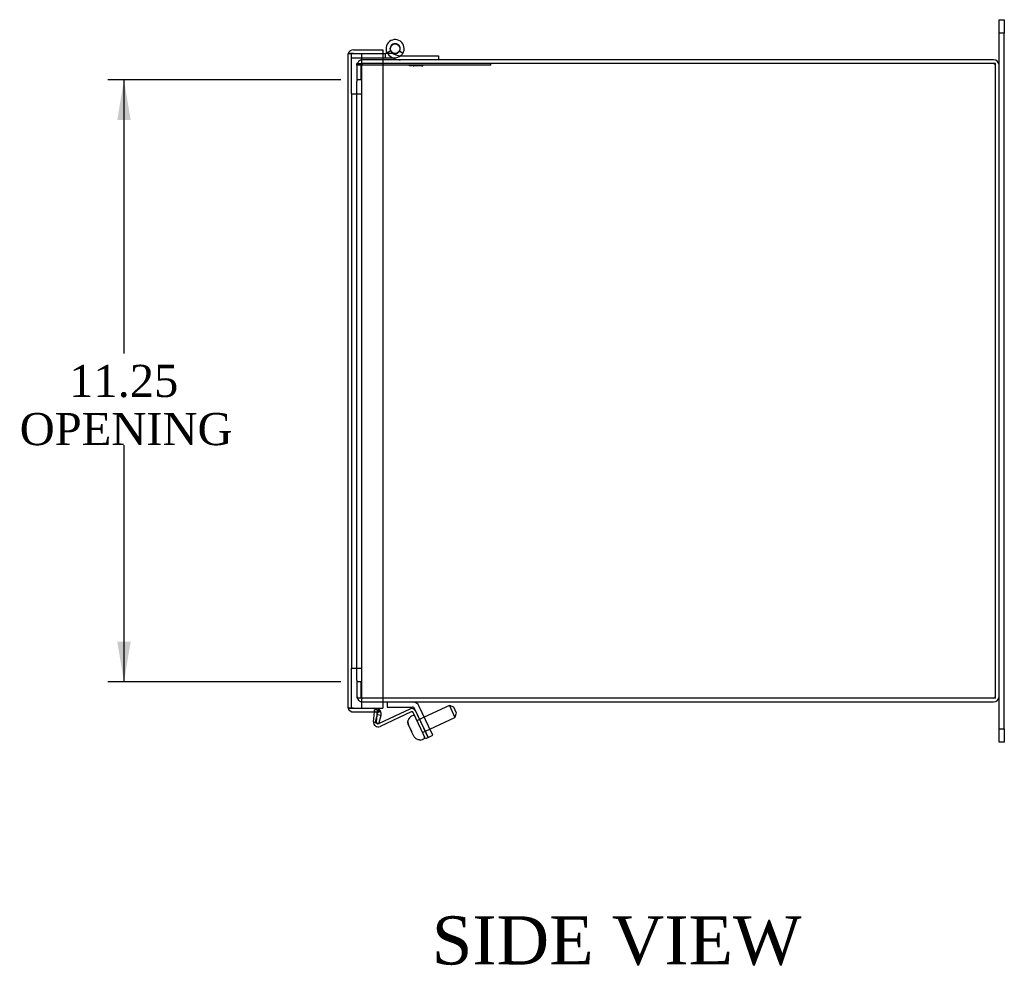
# Model space of a CAD drawing. Header units: inches. Extents: x 1 to 150, y -1 to 99.
# Tile 5 of 8: x 76 to 94, y 36 to 53. Entities that reach past the tile are written whole.
import ezdxf
from ezdxf.enums import TextEntityAlignment as Align
from ezdxf.lldxf.tags import DXFTag

# ---------------------------------------------------------------- set-up
doc = ezdxf.new("R2010")
doc.units = ezdxf.units.IN
doc.header["$MEASUREMENT"] = 0
for name, color, linetype in [('COM40176', 7, 'Continuous'), ('COM40615', 7, 'Continuous'), ('COM48966-6', 7, 'Continuous'), ('COM49008-2', 7, 'Continuous'), ('COM52631', 7, 'Continuous'), ('COM71406-4', 7, 'Continuous'), ('Default', 7, 'Continuous'), ('GSK11095', 7, 'Continuous'), ('HNG11000', 7, 'Continuous'), ('QLB20246', 7, 'Continuous'), ('SCS19419', 7, 'Continuous')]:
    doc.layers.add(name, color=color, linetype=linetype)
doc.styles.add('SEACAD_Times_New_Roman', font='times.ttf')
tags = doc.linetypes.add('HIDDEN2', pattern=[0.1875, 0.125, -0.0625]).pattern_tags.tags
tags[6:7] = [DXFTag(74, 4), DXFTag(75, 0), DXFTag(340, '0'), DXFTag(46, 0.0), DXFTag(50, 0.0), DXFTag(44, 0.0), DXFTag(45, 0.0)]
tags[4:5] = [DXFTag(74, 4), DXFTag(75, 0), DXFTag(340, '0'), DXFTag(46, 0.0), DXFTag(50, 0.0), DXFTag(44, 0.0), DXFTag(45, 0.0)]
doc.dimstyles.new('HAMMOND_(STH_-_120x80)', dxfattribs={"dimtxt": 0.6, "dimasz": 0.75, "dimexe": 0.3, "dimexo": 0.3, "dimgap": 0.15, "dimtad": 0, "dimtih": 1, "dimtoh": 1, "dimzin": 0, "dimdsep": 46, "dimtxsty": 'SEACAD_Times_New_Roman', "dimblk1": '_SE_FILLED', "dimblk2": '_SE_FILLED', "dimsah": 1, "dimcen": 0.3, "dimadec": 0, "dimazin": 0, "dimtfac": 0.8, "dimtofl": 0, "dimtmove": 0, "dimatfit": 3, "dimfxl": 1, "dimtolj": 1, "dimtzin": 0, "dimarcsym": 0})

# ---------------------------------------------------------------- blocks, each defined once
blk = doc.blocks.new('SE2')
at = {"layer": 'COM40176', "color": 7, "linetype": 'HIDDEN2'}
for p, q in [((82.439, 40.26), (82.443, 40.303)), ((82.5, 40.298), (82.443, 40.303)), ((82.494, 40.225), (82.5, 40.298)), ((82.48, 40.073), (82.492, 40.202)), ((82.527, 40.047), (82.521, 40.044))]:
    blk.add_line(p, q, dxfattribs=at)
at = {"layer": 'COM40176', "color": 7, "linetype": 'Continuous'}
for p, q in [((83.101, 40.314), (82.527, 40.047)), ((82.423, 40.078), (82.439, 40.26)), ((82.492, 40.202), (82.494, 40.225)), ((83.126, 40.263), (82.545, 39.992)), ((83.312, 39.931), (83.164, 40.249)), ((83.364, 39.955), (83.216, 40.273)), ((83.392, 39.76), (83.312, 39.931)), ((83.364, 39.955), (83.444, 39.784)), ((83.444, 39.784), (83.392, 39.76))]:
    blk.add_line(p, q, dxfattribs=at)
for centre, radius, start, end in [((83.138, 40.237), 0.086, 25, 115), ((83.138, 40.237), 0.029, 25, 115), ((82.509, 40.07), 0.086, 175, 295), ((82.509, 40.07), 0.029, 222.2567, 289.7433)]:
    blk.add_arc(centre, radius, start, end, dxfattribs=at)
at = {"layer": 'COM40176', "color": 7, "linetype": 'HIDDEN2'}
for start, end in [(175, 222.2567), (289.7433, 295)]:
    blk.add_arc((82.509, 40.07), 0.029, start, end, dxfattribs=at)
at = {"layer": 'COM40615', "color": 7, "linetype": 'Continuous'}
for p, q in [((94.114, 52.948), (94.114, 53.198)), ((94.114, 53.198), (94.209, 53.198)), ((94.209, 53.198), (94.209, 52.948)), ((94.114, 52.34), (94.114, 52.948)), ((94.209, 52.948), (94.114, 52.948)), ((94.209, 39.948), (94.209, 52.948)), ((94.114, 39.948), (94.114, 40.556)), ((94.114, 39.698), (94.114, 39.948)), ((94.114, 39.948), (94.209, 39.948)), ((94.209, 39.948), (94.209, 39.698)), ((94.209, 39.698), (94.114, 39.698))]:
    blk.add_line(p, q, dxfattribs=at)
at = {"layer": 'COM48966-6', "color": 7, "linetype": 'HIDDEN2'}
for p, q in [((82.598, 52.448), (82.222, 52.448)), ((82.114, 52.34), (82.114, 52.073)), ((82.186, 52.34), (82.186, 52.073)), ((82.186, 52.073), (82.114, 52.073)), ((82.114, 40.823), (82.114, 40.556)), ((82.186, 40.823), (82.114, 40.823)), ((82.186, 40.823), (82.186, 40.556)), ((82.222, 40.448), (82.598, 40.448))]:
    blk.add_line(p, q, dxfattribs=at)
at = {"layer": 'COM48966-6', "color": 7, "linetype": 'Continuous'}
for p, q in [((94.006, 52.448), (82.598, 52.448)), ((94.114, 40.556), (94.114, 52.34)), ((82.598, 40.448), (94.006, 40.448))]:
    blk.add_line(p, q, dxfattribs=at)
at = {"layer": 'COM48966-6', "color": 7, "linetype": 'HIDDEN2'}
for centre, radius, start, end in [((82.222, 52.34), 0.108, 90, 180), ((82.222, 52.34), 0.036, 90, 180), ((94.006, 52.34), 0.036, 0, 90), ((82.222, 40.556), 0.108, 180, 270), ((82.222, 40.556), 0.036, 180, 270), ((94.006, 40.556), 0.036, 270, 0)]:
    blk.add_arc(centre, radius, start, end, dxfattribs=at)
at = {"layer": 'COM48966-6', "color": 7, "linetype": 'Continuous'}
for centre, start, end in [((94.006, 52.34), 0, 90), ((94.006, 40.556), 270, 0)]:
    blk.add_arc(centre, 0.108, start, end, dxfattribs=at)
at = {"layer": 'COM49008-2', "color": 7, "linetype": 'HIDDEN2'}
for p, q in [((82.117, 52.376), (82.222, 52.376)), ((82.117, 52.042), (82.117, 52.376)), ((82.598, 52.376), (82.222, 52.376)), ((82.114, 52.042), (82.117, 52.042)), ((82.114, 40.854), (82.114, 52.042)), ((82.117, 40.854), (82.114, 40.854)), ((82.117, 40.52), (82.117, 40.854)), ((82.222, 40.52), (82.117, 40.52)), ((82.598, 40.52), (82.222, 40.52))]:
    blk.add_line(p, q, dxfattribs=at)
at = {"layer": 'COM49008-2', "color": 7, "linetype": 'Continuous'}
for p, q in [((94.042, 52.376), (82.598, 52.376)), ((94.042, 40.52), (94.042, 52.376)), ((94.042, 40.52), (82.598, 40.52))]:
    blk.add_line(p, q, dxfattribs=at)
at = {"layer": 'COM52631', "color": 7, "linetype": 'Continuous'}
for p, q in [((82.676, 40.448), (82.676, 40.353)), ((82.676, 40.353), (83.148, 40.353)), ((83.364, 39.955), (83.191, 40.325)), ((83.45, 39.995), (83.278, 40.365)), ((83.444, 39.784), (83.364, 39.955)), ((83.53, 39.825), (83.45, 39.995)), ((83.444, 39.784), (83.53, 39.825))]:
    blk.add_line(p, q, dxfattribs=at)
for radius in [0.143, 0.048]:
    blk.add_arc((83.148, 40.305), radius, 25, 90, dxfattribs=at)
at = {"layer": 'COM71406-4', "color": 7, "linetype": 'Continuous'}
for p, q in [((82.05, 52.635), (82.598, 52.635)), ((82.598, 52.635), (82.598, 52.563)), ((81.942, 52.527), (81.942, 40.368)), ((82.05, 52.563), (81.948, 52.563)), ((81.948, 52.563), (82.05, 52.563)), ((82.05, 52.563), (82.598, 52.563)), ((82.05, 52.563), (82.598, 52.563)), ((82.598, 52.563), (82.598, 40.332)), ((82.05, 40.332), (81.948, 40.332)), ((81.948, 40.332), (82.05, 40.332)), ((82.05, 40.332), (82.598, 40.332)), ((82.05, 40.332), (82.517, 40.332)), ((82.517, 40.332), (82.517, 40.26)), ((82.05, 40.26), (82.517, 40.26)), ((82.456, 40.059), (82.495, 40.216)), ((82.491, 40.243), (82.553, 40.279)), ((82.495, 40.216), (82.491, 40.243)), ((82.495, 40.216), (82.565, 40.198)), ((82.526, 40.041), (82.565, 40.198)), ((82.526, 40.041), (82.456, 40.059))]:
    blk.add_line(p, q, dxfattribs=at)
for centre, radius, start, end in [((82.05, 52.527), 0.108, 90, 160.5288), ((82.05, 52.527), 0.108, 160.5288, 180), ((82.05, 40.368), 0.108, 180, 199.4712), ((82.05, 40.368), 0.108, 199.4712, 270), ((82.46, 40.224), 0.108, 30.3053, 58.2904), ((82.46, 40.224), 0.036, 30.3053, 90), ((82.46, 40.224), 0.108, 346, 30.3053)]:
    blk.add_arc(centre, radius, start, end, dxfattribs=at)
for centre, start_param, end_param in [((82.05, 52.527), 2.801756, 3.141593), ((82.05, 40.368), 3.141593, 3.48143)]:
    blk.add_ellipse(centre, major_axis=(0.108, 0), ratio=0.996907, start_param=start_param, end_param=end_param, dxfattribs=at)
at = {"layer": 'GSK11095', "color": 7, "linetype": 'HIDDEN2'}
for p, q in [((82.014, 51.813), (82.014, 52.563)), ((82.202, 52.563), (82.202, 51.813)), ((82.014, 51.813), (82.202, 51.813)), ((82.014, 51.813), (82.014, 51.813)), ((82.014, 51.813), (82.014, 41.082)), ((82.202, 51.813), (82.202, 51.813)), ((82.202, 51.813), (82.202, 41.082)), ((82.014, 41.082), (82.202, 41.082)), ((82.014, 40.332), (82.014, 41.082)), ((82.014, 41.082), (82.202, 41.082)), ((82.014, 41.082), (82.014, 41.082)), ((82.202, 41.082), (82.202, 40.332)), ((82.202, 41.082), (82.202, 41.082))]:
    blk.add_line(p, q, dxfattribs=at)
at = {"layer": 'GSK11095', "color": 7, "linetype": 'Continuous'}
for p, q in [((82.202, 52.563), (82.202, 52.563)), ((82.202, 40.332), (82.202, 40.332))]:
    blk.add_line(p, q, dxfattribs=at)
at = {"layer": 'HNG11000', "color": 7, "linetype": 'HIDDEN2'}
for p, q in [((82.678, 52.578), (82.742, 52.619)), ((82.014, 52.488), (82.598, 52.488)), ((82.795, 52.563), (82.687, 52.563)), ((82.774, 52.488), (82.827, 52.488))]:
    blk.add_line(p, q, dxfattribs=at)
at = {"layer": 'HNG11000', "color": 7, "linetype": 'Continuous'}
for p, q in [((82.598, 52.563), (82.639, 52.563)), ((82.598, 52.488), (82.639, 52.488)), ((82.687, 52.563), (82.639, 52.563)), ((82.639, 52.563), (82.639, 52.488)), ((82.639, 52.488), (82.774, 52.488)), ((82.827, 52.563), (82.795, 52.563)), ((82.97, 52.567), (82.907, 52.607)), ((82.93, 52.523), (83.64, 52.523)), ((83.64, 52.523), (83.64, 52.448))]:
    blk.add_line(p, q, dxfattribs=at)
blk.add_circle((82.827, 52.657), 0.09, dxfattribs=at)
for centre, radius, start, end in [((82.827, 52.657), 0.169, 327.8441, 226.1641), ((82.827, 52.657), 0.0938, 327.8441, 226.1242), ((82.93, 52.767), 0.319, 226.5197, 270), ((82.93, 52.767), 0.244, 226.6144, 270), ((82.827, 52.657), 0.0937, 270, 327.8441), ((82.827, 52.657), 0.169, 307.2527, 327.8441)]:
    blk.add_arc(centre, radius, start, end, dxfattribs=at)
at = {"layer": 'HNG11000', "color": 7, "linetype": 'HIDDEN2'}
blk.add_arc((82.827, 52.657), 0.169, 270, 307.2527, dxfattribs=at)
at = {"layer": 'QLB20246', "color": 7, "linetype": 'HIDDEN2'}
for p, q in [((82.117, 52.376), (82.114, 52.376)), ((82.114, 52.346), (82.114, 52.376)), ((82.489, 52.346), (82.114, 52.346)), ((84.239, 52.346), (82.489, 52.346)), ((83.095, 52.346), (83.095, 52.335)), ((83.098, 52.346), (83.098, 52.335)), ((83.155, 52.336), (83.098, 52.336)), ((83.099, 52.336), (83.099, 52.346)), ((83.099, 52.336), (83.099, 52.335)), ((83.155, 52.336), (83.155, 52.346)), ((83.157, 52.336), (83.157, 52.346)), ((83.162, 52.336), (83.179, 52.336)), ((83.179, 52.346), (83.179, 52.335)), ((83.331, 52.336), (83.179, 52.336)), ((83.327, 52.336), (83.345, 52.336)), ((83.331, 52.335), (83.331, 52.346)), ((83.345, 52.336), (83.345, 52.346)), ((84.614, 52.346), (84.239, 52.346)), ((84.614, 52.346), (84.614, 52.376))]:
    blk.add_line(p, q, dxfattribs=at)
at = {"layer": 'SCS19419', "color": 7, "linetype": 'Continuous'}
for p, q in [((83.842, 40.382), (83.372, 40.163)), ((83.842, 40.382), (83.946, 40.159)), ((83.922, 40.353), (83.842, 40.382)), ((83.975, 40.239), (83.922, 40.353)), ((83.099, 40.153), (83.098, 40.154)), ((83.162, 40.194), (83.135, 40.181)), ((83.476, 39.94), (83.946, 40.159)), ((83.946, 40.159), (83.975, 40.239)), ((83.079, 40.017), (83.079, 40.017)), ((83.113, 39.945), (83.079, 40.017)), ((83.113, 39.945), (83.113, 39.945)), ((83.176, 39.809), (83.142, 39.881)), ((83.142, 39.881), (83.143, 39.881)), ((83.176, 39.809), (83.176, 39.808)), ((83.338, 39.746), (83.365, 39.759)), ((83.293, 39.735), (83.293, 39.736))]:
    blk.add_line(p, q, dxfattribs=at)
at = {"layer": 'SCS19419', "color": 7, "linetype": 'HIDDEN2'}
for p, q in [((83.372, 40.163), (83.234, 40.098)), ((83.338, 39.875), (83.476, 39.94))]:
    blk.add_line(p, q, dxfattribs=at)
at = {"layer": 'SCS19419', "color": 7, "linetype": 'Continuous'}
for centre, radius, start, end in [((83.186, 40.072), 0.12, 115, 137.0243), ((83.173, 40.171), 0.025, 25, 115), ((83.287, 39.855), 0.12, 272.9757, 295), ((83.354, 39.781), 0.025, 295, 25)]:
    blk.add_arc(centre, radius, start, end, dxfattribs=at)
for points, knots in [([(83.079, 40.017), (83.075, 40.027), (83.071, 40.037), (83.067, 40.059), (83.067, 40.071), (83.068, 40.087), (83.069, 40.093), (83.072, 40.103), (83.074, 40.109), (83.08, 40.124), (83.085, 40.134), (83.092, 40.143)], [0, 0, 0, 0, 0.25, 0.25, 0.5, 0.5, 0.625, 0.625, 0.75, 0.75, 1, 1, 1, 1]), ([(83.092, 40.144), (83.088, 40.139), (83.085, 40.134), (83.08, 40.125), (83.077, 40.12), (83.075, 40.114), (83.075, 40.114), (83.075, 40.113)], [0, 0, 0, 0, 0.125, 0.125, 0.25, 0.25, 0.2625879, 0.2625879, 0.2625879, 0.2625879]), ([(83.099, 40.153), (83.099, 40.153), (83.098, 40.151), (83.095, 40.148), (83.094, 40.145), (83.092, 40.143)], [0, 0, 0, 0, 0.5, 0.5, 1, 1, 1, 1]), ([(83.067, 40.063), (83.068, 40.059), (83.068, 40.054), (83.071, 40.038), (83.074, 40.027), (83.079, 40.017)], [0.6409355, 0.6409355, 0.6409355, 0.6409355, 0.75, 0.75, 1, 1, 1, 1]), ([(83.143, 39.881), (83.14, 39.887), (83.138, 39.892), (83.134, 39.9), (83.133, 39.903), (83.13, 39.908), (83.129, 39.911), (83.123, 39.924), (83.118, 39.934), (83.113, 39.945)], [0, 0, 0, 0, 0.25, 0.25, 0.375, 0.375, 0.5, 0.5, 1, 1, 1, 1]), ([(83.113, 39.945), (83.115, 39.939), (83.118, 39.934), (83.122, 39.926), (83.123, 39.923), (83.125, 39.918), (83.127, 39.915), (83.133, 39.902), (83.138, 39.892), (83.143, 39.881)], [0, 0, 0, 0, 0.25, 0.25, 0.375, 0.375, 0.5, 0.5, 1, 1, 1, 1]), ([(83.281, 39.738), (83.276, 39.738), (83.27, 39.739), (83.259, 39.741), (83.254, 39.742), (83.238, 39.747), (83.228, 39.752), (83.214, 39.762), (83.21, 39.765), (83.201, 39.773), (83.197, 39.777), (83.187, 39.79), (83.181, 39.799), (83.176, 39.809)], [0, 0, 0, 0, 0.125, 0.125, 0.25, 0.25, 0.5, 0.5, 0.625, 0.625, 0.75, 0.75, 1, 1, 1, 1]), ([(83.281, 39.738), (83.284, 39.738), (83.287, 39.737), (83.291, 39.737), (83.293, 39.737), (83.293, 39.736)], [0, 0, 0, 0, 0.5, 0.5, 1, 1, 1, 1])]:
    blk.add_open_spline(points, degree=3, knots=knots, dxfattribs=at)
blk = doc.blocks.new('DMBLK410')
at = {"layer": 'Default', "linetype": 'Continuous', "transparency": 16777216}
for points in [[(77.636, 51.323), (77.886, 51.323), (77.761, 52.073)], [(77.636, 41.573), (77.761, 40.823), (77.886, 41.573)]]:
    blk.add_hatch(color=7, dxfattribs=at).paths.add_polyline_path(points)
at = {"layer": 'Default', "color": 7, "linetype": 'Continuous', "transparency": 16777216}
for p, q in [((81.814, 52.073), (77.461, 52.073)), ((77.761, 52.073), (77.761, 46.958)), ((77.761, 45.248), (77.761, 40.823)), ((81.814, 40.823), (77.461, 40.823))]:
    blk.add_line(p, q, dxfattribs=at)
at = {"layer": 'Default', "color": 7, "linetype": 'Continuous', "transparency": 16777216, "style": 'SEACAD_Times_New_Roman'}
for s, p in [('11.25', (76.737, 46.748)), ('OPENING', (75.813, 45.848))]:
    blk.add_text(s, height=0.6, dxfattribs=at).set_placement(p, align=Align.TOP_LEFT)
blk = doc.blocks.new('_SE_FILLED')
at = {"color": 0}
blk.add_line((0, 0), (-1, 0), dxfattribs=at)
blk.add_solid([(0, 0), (-1, -0.1665), (-1, 0.1665), (0, 0)], dxfattribs=at)

msp = doc.modelspace()

# ---------------------------------------------------------------- block references
at = {"layer": 'Default'}
msp.add_blockref('SE2', (0, 0), dxfattribs=at)

# ---------------------------------------------------------------- texts
at = {"layer": 'Default', "color": 7, "linetype": 'Continuous', "style": 'SEACAD_Times_New_Roman'}
msp.add_text('SIDE VIEW', height=0.9, dxfattribs=at).set_placement((83.514, 36.442), align=Align.TOP_LEFT)

# ---------------------------------------------------------------- dimensions: what is measured, and where the dimension line sits
at = {"layer": 'Default', "color": 7, "linetype": 'Continuous'}
dim = msp.add_linear_dim(base=(77.761, 40.823), p1=(82.186, 52.073), p2=(82.114, 40.823), angle=90, text='\\A1;<>\\POPENING', dimstyle='HAMMOND_(STH_-_120x80)', dxfattribs=at)
dim.commit()
dim.dimension.update_dxf_attribs({"geometry": 'DMBLK410', "text_midpoint": (77.761, 46.448), "dimtype": 160})

doc.saveas('drawing.dxf')
